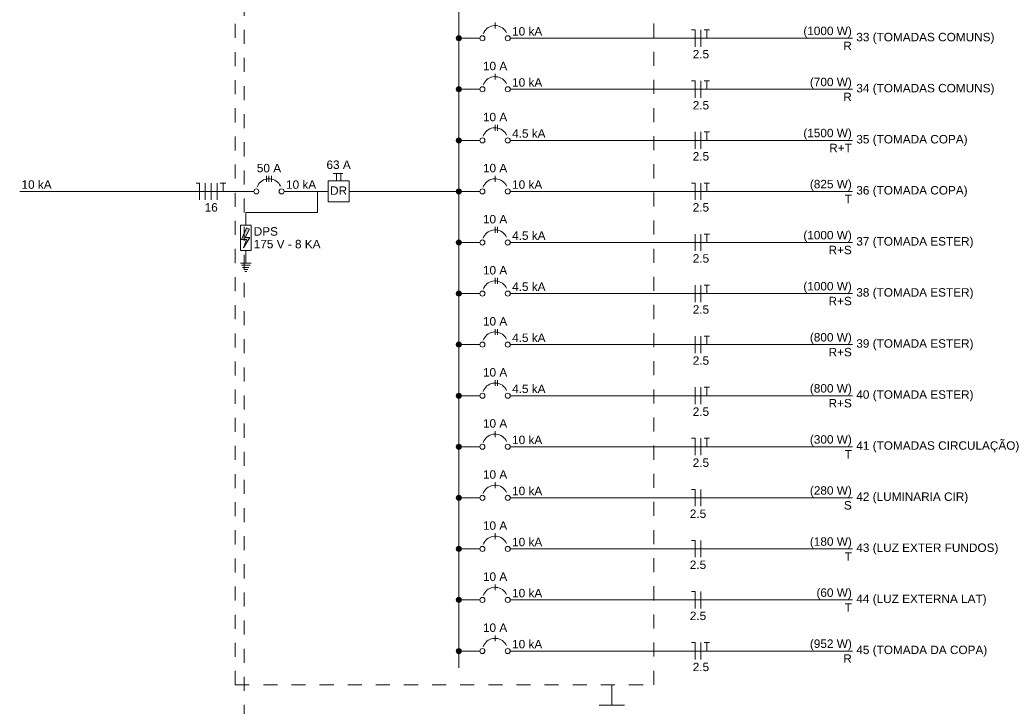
# Model space of a CAD drawing. Header units: feet. Extents: x -18 to 1038, y -110 to 48.
# Tile 130 of 199: x 821.79 to 830.54, y -74.27 to -68.17. Entities that reach past the tile are written whole.
import ezdxf

# ---------------------------------------------------------------- set-up
doc = ezdxf.new("R2010")
doc.units = ezdxf.units.FT
doc.header["$MEASUREMENT"] = 0
doc.linetypes.add('JIS_02_1.2', pattern=[0.25, 0.125, -0.125])
for name, color, linetype, lineweight in [('DI-Barramento', 6, 'Continuous', 5), ('DI-Disjuntor', 1, 'Continuous', 5), ('DI-Fios', 3, 'Continuous', 5), ('DI-Linhas do diagrama', 9, 'Continuous', 5), ('DI-Pontilhado', 7, 'JIS_02_1.2', 5), ('DI-Textos do diagrama', 7, 'Continuous', 5)]:
    doc.layers.add(name, color=color, linetype=linetype, lineweight=lineweight)
doc.styles.add('Arial', font='arial.ttf')

msp = doc.modelspace()

# ---------------------------------------------------------------- hatches: boundary and pattern name
at = {"layer": 'DI-Textos do diagrama', "linetype": 'Continuous'}
for color, points in [(256, [(825.715, -68.3357), (825.7149, -68.3338), (825.7147, -68.3318), (825.7142, -68.3299), (825.7136, -68.328), (825.7129, -68.3262), (825.712, -68.3245), (825.7109, -68.3228), (825.7097, -68.3213), (825.7084, -68.3198), (825.707, -68.3185), (825.7054, -68.3173), (825.7038, -68.3162), (825.702, -68.3153), (825.7002, -68.3146), (825.6983, -68.314), (825.6964, -68.3136), (825.6945, -68.3133), (825.6925, -68.3132), (825.6905, -68.3133), (825.6886, -68.3136), (825.6867, -68.314), (825.6848, -68.3146), (825.683, -68.3153), (825.6813, -68.3162), (825.6796, -68.3173), (825.678, -68.3185), (825.6766, -68.3198), (825.6753, -68.3213), (825.6741, -68.3228), (825.673, -68.3245), (825.6721, -68.3262), (825.6714, -68.328), (825.6708, -68.3299), (825.6703, -68.3318), (825.6701, -68.3338), (825.67, -68.3357), (825.6701, -68.3377), (825.6703, -68.3396), (825.6708, -68.3415), (825.6714, -68.3434), (825.6721, -68.3452), (825.673, -68.347), (825.6741, -68.3486), (825.6753, -68.3502), (825.6766, -68.3516), (825.678, -68.353), (825.6796, -68.3541), (825.6813, -68.3552), (825.683, -68.3561), (825.6848, -68.3569), (825.6867, -68.3575), (825.6886, -68.3579), (825.6905, -68.3581), (825.6925, -68.3582), (825.6945, -68.3581), (825.6964, -68.3579), (825.6983, -68.3575), (825.7002, -68.3569), (825.702, -68.3561), (825.7038, -68.3552), (825.7054, -68.3541), (825.707, -68.353), (825.7084, -68.3516), (825.7097, -68.3502), (825.7109, -68.3486), (825.712, -68.347), (825.7129, -68.3452), (825.7136, -68.3434), (825.7142, -68.3415), (825.7147, -68.3396), (825.7149, -68.3377)]), (256, [(825.715, -68.7895), (825.7149, -68.7875), (825.7147, -68.7856), (825.7142, -68.7836), (825.7136, -68.7818), (825.7129, -68.78), (825.712, -68.7782), (825.7109, -68.7766), (825.7097, -68.775), (825.7084, -68.7736), (825.707, -68.7722), (825.7054, -68.771), (825.7038, -68.77), (825.702, -68.7691), (825.7002, -68.7683), (825.6983, -68.7677), (825.6964, -68.7673), (825.6945, -68.7671), (825.6925, -68.767), (825.6905, -68.7671), (825.6886, -68.7673), (825.6867, -68.7677), (825.6848, -68.7683), (825.683, -68.7691), (825.6813, -68.77), (825.6796, -68.771), (825.678, -68.7722), (825.6766, -68.7736), (825.6753, -68.775), (825.6741, -68.7766), (825.673, -68.7782), (825.6721, -68.78), (825.6714, -68.7818), (825.6708, -68.7836), (825.6703, -68.7856), (825.6701, -68.7875), (825.67, -68.7895), (825.6701, -68.7914), (825.6703, -68.7934), (825.6708, -68.7953), (825.6714, -68.7972), (825.6721, -68.799), (825.673, -68.8007), (825.6741, -68.8024), (825.6753, -68.8039), (825.6766, -68.8054), (825.678, -68.8067), (825.6796, -68.8079), (825.6813, -68.809), (825.683, -68.8099), (825.6848, -68.8106), (825.6867, -68.8112), (825.6886, -68.8116), (825.6905, -68.8119), (825.6925, -68.812), (825.6945, -68.8119), (825.6964, -68.8116), (825.6983, -68.8112), (825.7002, -68.8106), (825.702, -68.8099), (825.7038, -68.809), (825.7054, -68.8079), (825.707, -68.8067), (825.7084, -68.8054), (825.7097, -68.8039), (825.7109, -68.8024), (825.712, -68.8007), (825.7129, -68.799), (825.7136, -68.7972), (825.7142, -68.7953), (825.7147, -68.7934), (825.7149, -68.7914)]), (256, [(825.715, -69.2432), (825.7149, -69.2413), (825.7147, -69.2393), (825.7142, -69.2374), (825.7136, -69.2355), (825.7129, -69.2337), (825.712, -69.232), (825.7109, -69.2303), (825.7097, -69.2288), (825.7084, -69.2273), (825.707, -69.226), (825.7054, -69.2248), (825.7038, -69.2237), (825.702, -69.2228), (825.7002, -69.2221), (825.6983, -69.2215), (825.6964, -69.2211), (825.6945, -69.2208), (825.6925, -69.2207), (825.6905, -69.2208), (825.6886, -69.2211), (825.6867, -69.2215), (825.6848, -69.2221), (825.683, -69.2228), (825.6813, -69.2237), (825.6796, -69.2248), (825.678, -69.226), (825.6766, -69.2273), (825.6753, -69.2288), (825.6741, -69.2303), (825.673, -69.232), (825.6721, -69.2337), (825.6714, -69.2355), (825.6708, -69.2374), (825.6703, -69.2393), (825.6701, -69.2413), (825.67, -69.2432), (825.6701, -69.2452), (825.6703, -69.2471), (825.6708, -69.249), (825.6714, -69.2509), (825.6721, -69.2527), (825.673, -69.2545), (825.6741, -69.2561), (825.6753, -69.2577), (825.6766, -69.2591), (825.678, -69.2605), (825.6796, -69.2616), (825.6813, -69.2627), (825.683, -69.2636), (825.6848, -69.2644), (825.6867, -69.265), (825.6886, -69.2654), (825.6905, -69.2656), (825.6925, -69.2657), (825.6945, -69.2656), (825.6964, -69.2654), (825.6983, -69.265), (825.7002, -69.2644), (825.702, -69.2636), (825.7038, -69.2627), (825.7054, -69.2616), (825.707, -69.2605), (825.7084, -69.2591), (825.7097, -69.2577), (825.7109, -69.2561), (825.712, -69.2545), (825.7129, -69.2527), (825.7136, -69.2509), (825.7142, -69.249), (825.7147, -69.2471), (825.7149, -69.2452)]), (256, [(825.715, -69.697), (825.7149, -69.695), (825.7147, -69.6931), (825.7142, -69.6911), (825.7136, -69.6893), (825.7129, -69.6875), (825.712, -69.6857), (825.7109, -69.6841), (825.7097, -69.6825), (825.7084, -69.6811), (825.707, -69.6797), (825.7054, -69.6785), (825.7038, -69.6775), (825.702, -69.6766), (825.7002, -69.6758), (825.6983, -69.6752), (825.6964, -69.6748), (825.6945, -69.6746), (825.6925, -69.6745), (825.6905, -69.6746), (825.6886, -69.6748), (825.6867, -69.6752), (825.6848, -69.6758), (825.683, -69.6766), (825.6813, -69.6775), (825.6796, -69.6785), (825.678, -69.6797), (825.6766, -69.6811), (825.6753, -69.6825), (825.6741, -69.6841), (825.673, -69.6857), (825.6721, -69.6875), (825.6714, -69.6893), (825.6708, -69.6911), (825.6703, -69.6931), (825.6701, -69.695), (825.67, -69.697), (825.6701, -69.6989), (825.6703, -69.7009), (825.6708, -69.7028), (825.6714, -69.7047), (825.6721, -69.7065), (825.673, -69.7082), (825.6741, -69.7099), (825.6753, -69.7114), (825.6766, -69.7129), (825.678, -69.7142), (825.6796, -69.7154), (825.6813, -69.7165), (825.683, -69.7174), (825.6848, -69.7181), (825.6867, -69.7187), (825.6886, -69.7191), (825.6905, -69.7194), (825.6925, -69.7195), (825.6945, -69.7194), (825.6964, -69.7191), (825.6983, -69.7187), (825.7002, -69.7181), (825.702, -69.7174), (825.7038, -69.7165), (825.7054, -69.7154), (825.707, -69.7142), (825.7084, -69.7129), (825.7097, -69.7114), (825.7109, -69.7099), (825.712, -69.7082), (825.7129, -69.7065), (825.7136, -69.7047), (825.7142, -69.7028), (825.7147, -69.7009), (825.7149, -69.6989)]), (7, [(823.8306, -70.033), (823.7931, -70.1072), (823.8344, -70.1072), (823.7781, -70.1972), (823.8044, -70.1252), (823.7613, -70.1252), (823.8044, -70.0217)]), (256, [(825.715, -70.1507), (825.7149, -70.1488), (825.7147, -70.1468), (825.7142, -70.1449), (825.7136, -70.143), (825.7129, -70.1412), (825.712, -70.1395), (825.7109, -70.1378), (825.7097, -70.1363), (825.7084, -70.1348), (825.707, -70.1335), (825.7054, -70.1323), (825.7038, -70.1312), (825.702, -70.1303), (825.7002, -70.1296), (825.6983, -70.129), (825.6964, -70.1286), (825.6945, -70.1283), (825.6925, -70.1282), (825.6905, -70.1283), (825.6886, -70.1286), (825.6867, -70.129), (825.6848, -70.1296), (825.683, -70.1303), (825.6813, -70.1312), (825.6796, -70.1323), (825.678, -70.1335), (825.6766, -70.1348), (825.6753, -70.1363), (825.6741, -70.1378), (825.673, -70.1395), (825.6721, -70.1412), (825.6714, -70.143), (825.6708, -70.1449), (825.6703, -70.1468), (825.6701, -70.1488), (825.67, -70.1507), (825.6701, -70.1527), (825.6703, -70.1546), (825.6708, -70.1565), (825.6714, -70.1584), (825.6721, -70.1602), (825.673, -70.162), (825.6741, -70.1636), (825.6753, -70.1652), (825.6766, -70.1666), (825.678, -70.168), (825.6796, -70.1692), (825.6813, -70.1702), (825.683, -70.1711), (825.6848, -70.1719), (825.6867, -70.1725), (825.6886, -70.1729), (825.6905, -70.1731), (825.6925, -70.1732), (825.6945, -70.1731), (825.6964, -70.1729), (825.6983, -70.1725), (825.7002, -70.1719), (825.702, -70.1711), (825.7038, -70.1702), (825.7054, -70.1692), (825.707, -70.168), (825.7084, -70.1666), (825.7097, -70.1652), (825.7109, -70.1636), (825.712, -70.162), (825.7129, -70.1602), (825.7136, -70.1584), (825.7142, -70.1565), (825.7147, -70.1546), (825.7149, -70.1527)]), (256, [(825.715, -70.6045), (825.7149, -70.6025), (825.7147, -70.6006), (825.7142, -70.5986), (825.7136, -70.5968), (825.7129, -70.595), (825.712, -70.5932), (825.7109, -70.5916), (825.7097, -70.59), (825.7084, -70.5886), (825.707, -70.5872), (825.7054, -70.586), (825.7038, -70.585), (825.702, -70.5841), (825.7002, -70.5833), (825.6983, -70.5827), (825.6964, -70.5823), (825.6945, -70.5821), (825.6925, -70.582), (825.6905, -70.5821), (825.6886, -70.5823), (825.6867, -70.5827), (825.6848, -70.5833), (825.683, -70.5841), (825.6813, -70.585), (825.6796, -70.586), (825.678, -70.5872), (825.6766, -70.5886), (825.6753, -70.59), (825.6741, -70.5916), (825.673, -70.5932), (825.6721, -70.595), (825.6714, -70.5968), (825.6708, -70.5986), (825.6703, -70.6006), (825.6701, -70.6025), (825.67, -70.6045), (825.6701, -70.6064), (825.6703, -70.6084), (825.6708, -70.6103), (825.6714, -70.6122), (825.6721, -70.614), (825.673, -70.6157), (825.6741, -70.6174), (825.6753, -70.6189), (825.6766, -70.6204), (825.678, -70.6217), (825.6796, -70.6229), (825.6813, -70.624), (825.683, -70.6249), (825.6848, -70.6256), (825.6867, -70.6262), (825.6886, -70.6266), (825.6905, -70.6269), (825.6925, -70.627), (825.6945, -70.6269), (825.6964, -70.6266), (825.6983, -70.6262), (825.7002, -70.6256), (825.702, -70.6249), (825.7038, -70.624), (825.7054, -70.6229), (825.707, -70.6217), (825.7084, -70.6204), (825.7097, -70.6189), (825.7109, -70.6174), (825.712, -70.6157), (825.7129, -70.614), (825.7136, -70.6122), (825.7142, -70.6103), (825.7147, -70.6084), (825.7149, -70.6064)]), (256, [(825.715, -71.0582), (825.7149, -71.0563), (825.7147, -71.0543), (825.7142, -71.0524), (825.7136, -71.0505), (825.7129, -71.0487), (825.712, -71.047), (825.7109, -71.0453), (825.7097, -71.0438), (825.7084, -71.0423), (825.707, -71.041), (825.7054, -71.0398), (825.7038, -71.0387), (825.702, -71.0378), (825.7002, -71.0371), (825.6983, -71.0365), (825.6964, -71.0361), (825.6945, -71.0358), (825.6925, -71.0357), (825.6905, -71.0358), (825.6886, -71.0361), (825.6867, -71.0365), (825.6848, -71.0371), (825.683, -71.0378), (825.6813, -71.0387), (825.6796, -71.0398), (825.678, -71.041), (825.6766, -71.0423), (825.6753, -71.0438), (825.6741, -71.0453), (825.673, -71.047), (825.6721, -71.0487), (825.6714, -71.0505), (825.6708, -71.0524), (825.6703, -71.0543), (825.6701, -71.0563), (825.67, -71.0582), (825.6701, -71.0602), (825.6703, -71.0621), (825.6708, -71.064), (825.6714, -71.0659), (825.6721, -71.0677), (825.673, -71.0695), (825.6741, -71.0711), (825.6753, -71.0727), (825.6766, -71.0741), (825.678, -71.0755), (825.6796, -71.0767), (825.6813, -71.0777), (825.683, -71.0786), (825.6848, -71.0794), (825.6867, -71.08), (825.6886, -71.0804), (825.6905, -71.0806), (825.6925, -71.0807), (825.6945, -71.0806), (825.6964, -71.0804), (825.6983, -71.08), (825.7002, -71.0794), (825.702, -71.0786), (825.7038, -71.0777), (825.7054, -71.0767), (825.707, -71.0755), (825.7084, -71.0741), (825.7097, -71.0727), (825.7109, -71.0711), (825.712, -71.0695), (825.7129, -71.0677), (825.7136, -71.0659), (825.7142, -71.064), (825.7147, -71.0621), (825.7149, -71.0602)]), (256, [(825.715, -71.512), (825.7149, -71.51), (825.7147, -71.5081), (825.7142, -71.5061), (825.7136, -71.5043), (825.7129, -71.5025), (825.712, -71.5007), (825.7109, -71.4991), (825.7097, -71.4975), (825.7084, -71.4961), (825.707, -71.4947), (825.7054, -71.4935), (825.7038, -71.4925), (825.702, -71.4916), (825.7002, -71.4908), (825.6983, -71.4902), (825.6964, -71.4898), (825.6945, -71.4896), (825.6925, -71.4895), (825.6905, -71.4896), (825.6886, -71.4898), (825.6867, -71.4902), (825.6848, -71.4908), (825.683, -71.4916), (825.6813, -71.4925), (825.6796, -71.4935), (825.678, -71.4947), (825.6766, -71.4961), (825.6753, -71.4975), (825.6741, -71.4991), (825.673, -71.5007), (825.6721, -71.5025), (825.6714, -71.5043), (825.6708, -71.5061), (825.6703, -71.5081), (825.6701, -71.51), (825.67, -71.512), (825.6701, -71.5139), (825.6703, -71.5159), (825.6708, -71.5178), (825.6714, -71.5197), (825.6721, -71.5215), (825.673, -71.5232), (825.6741, -71.5249), (825.6753, -71.5264), (825.6766, -71.5279), (825.678, -71.5292), (825.6796, -71.5304), (825.6813, -71.5315), (825.683, -71.5324), (825.6848, -71.5331), (825.6867, -71.5337), (825.6886, -71.5341), (825.6905, -71.5344), (825.6925, -71.5345), (825.6945, -71.5344), (825.6964, -71.5341), (825.6983, -71.5337), (825.7002, -71.5331), (825.702, -71.5324), (825.7038, -71.5315), (825.7054, -71.5304), (825.707, -71.5292), (825.7084, -71.5279), (825.7097, -71.5264), (825.7109, -71.5249), (825.712, -71.5232), (825.7129, -71.5215), (825.7136, -71.5197), (825.7142, -71.5178), (825.7147, -71.5159), (825.7149, -71.5139)]), (256, [(825.715, -71.9657), (825.7149, -71.9638), (825.7147, -71.9618), (825.7142, -71.9599), (825.7136, -71.958), (825.7129, -71.9562), (825.712, -71.9545), (825.7109, -71.9528), (825.7097, -71.9513), (825.7084, -71.9498), (825.707, -71.9485), (825.7054, -71.9473), (825.7038, -71.9462), (825.702, -71.9453), (825.7002, -71.9446), (825.6983, -71.944), (825.6964, -71.9436), (825.6945, -71.9433), (825.6925, -71.9432), (825.6905, -71.9433), (825.6886, -71.9436), (825.6867, -71.944), (825.6848, -71.9446), (825.683, -71.9453), (825.6813, -71.9462), (825.6796, -71.9473), (825.678, -71.9485), (825.6766, -71.9498), (825.6753, -71.9513), (825.6741, -71.9528), (825.673, -71.9545), (825.6721, -71.9562), (825.6714, -71.958), (825.6708, -71.9599), (825.6703, -71.9618), (825.6701, -71.9638), (825.67, -71.9657), (825.6701, -71.9677), (825.6703, -71.9696), (825.6708, -71.9715), (825.6714, -71.9734), (825.6721, -71.9752), (825.673, -71.977), (825.6741, -71.9786), (825.6753, -71.9802), (825.6766, -71.9816), (825.678, -71.983), (825.6796, -71.9842), (825.6813, -71.9852), (825.683, -71.9861), (825.6848, -71.9869), (825.6867, -71.9875), (825.6886, -71.9879), (825.6905, -71.9881), (825.6925, -71.9882), (825.6945, -71.9881), (825.6964, -71.9879), (825.6983, -71.9875), (825.7002, -71.9869), (825.702, -71.9861), (825.7038, -71.9852), (825.7054, -71.9842), (825.707, -71.983), (825.7084, -71.9816), (825.7097, -71.9802), (825.7109, -71.9786), (825.712, -71.977), (825.7129, -71.9752), (825.7136, -71.9734), (825.7142, -71.9715), (825.7147, -71.9696), (825.7149, -71.9677)]), (256, [(825.715, -72.4195), (825.7149, -72.4175), (825.7147, -72.4156), (825.7142, -72.4136), (825.7136, -72.4118), (825.7129, -72.41), (825.712, -72.4082), (825.7109, -72.4066), (825.7097, -72.405), (825.7084, -72.4036), (825.707, -72.4022), (825.7054, -72.401), (825.7038, -72.4), (825.702, -72.3991), (825.7002, -72.3983), (825.6983, -72.3977), (825.6964, -72.3973), (825.6945, -72.3971), (825.6925, -72.397), (825.6905, -72.3971), (825.6886, -72.3973), (825.6867, -72.3977), (825.6848, -72.3983), (825.683, -72.3991), (825.6813, -72.4), (825.6796, -72.401), (825.678, -72.4022), (825.6766, -72.4036), (825.6753, -72.405), (825.6741, -72.4066), (825.673, -72.4082), (825.6721, -72.41), (825.6714, -72.4118), (825.6708, -72.4136), (825.6703, -72.4156), (825.6701, -72.4175), (825.67, -72.4195), (825.6701, -72.4214), (825.6703, -72.4234), (825.6708, -72.4253), (825.6714, -72.4272), (825.6721, -72.429), (825.673, -72.4307), (825.6741, -72.4324), (825.6753, -72.4339), (825.6766, -72.4354), (825.678, -72.4367), (825.6796, -72.4379), (825.6813, -72.439), (825.683, -72.4399), (825.6848, -72.4406), (825.6867, -72.4412), (825.6886, -72.4416), (825.6905, -72.4419), (825.6925, -72.442), (825.6945, -72.4419), (825.6964, -72.4416), (825.6983, -72.4412), (825.7002, -72.4406), (825.702, -72.4399), (825.7038, -72.439), (825.7054, -72.4379), (825.707, -72.4367), (825.7084, -72.4354), (825.7097, -72.4339), (825.7109, -72.4324), (825.712, -72.4307), (825.7129, -72.429), (825.7136, -72.4272), (825.7142, -72.4253), (825.7147, -72.4234), (825.7149, -72.4214)]), (256, [(825.715, -72.8732), (825.7149, -72.8713), (825.7147, -72.8693), (825.7142, -72.8674), (825.7136, -72.8655), (825.7129, -72.8637), (825.712, -72.862), (825.7109, -72.8603), (825.7097, -72.8588), (825.7084, -72.8573), (825.707, -72.856), (825.7054, -72.8548), (825.7038, -72.8537), (825.702, -72.8528), (825.7002, -72.8521), (825.6983, -72.8515), (825.6964, -72.8511), (825.6945, -72.8508), (825.6925, -72.8507), (825.6905, -72.8508), (825.6886, -72.8511), (825.6867, -72.8515), (825.6848, -72.8521), (825.683, -72.8528), (825.6813, -72.8537), (825.6796, -72.8548), (825.678, -72.856), (825.6766, -72.8573), (825.6753, -72.8588), (825.6741, -72.8603), (825.673, -72.862), (825.6721, -72.8637), (825.6714, -72.8655), (825.6708, -72.8674), (825.6703, -72.8693), (825.6701, -72.8713), (825.67, -72.8732), (825.6701, -72.8752), (825.6703, -72.8771), (825.6708, -72.879), (825.6714, -72.8809), (825.6721, -72.8827), (825.673, -72.8845), (825.6741, -72.8861), (825.6753, -72.8877), (825.6766, -72.8891), (825.678, -72.8905), (825.6796, -72.8917), (825.6813, -72.8927), (825.683, -72.8936), (825.6848, -72.8944), (825.6867, -72.895), (825.6886, -72.8954), (825.6905, -72.8956), (825.6925, -72.8957), (825.6945, -72.8956), (825.6964, -72.8954), (825.6983, -72.895), (825.7002, -72.8944), (825.702, -72.8936), (825.7038, -72.8927), (825.7054, -72.8917), (825.707, -72.8905), (825.7084, -72.8891), (825.7097, -72.8877), (825.7109, -72.8861), (825.712, -72.8845), (825.7129, -72.8827), (825.7136, -72.8809), (825.7142, -72.879), (825.7147, -72.8771), (825.7149, -72.8752)]), (256, [(825.715, -73.327), (825.7149, -73.325), (825.7147, -73.3231), (825.7142, -73.3212), (825.7136, -73.3193), (825.7129, -73.3175), (825.712, -73.3157), (825.7109, -73.3141), (825.7097, -73.3125), (825.7084, -73.3111), (825.707, -73.3097), (825.7054, -73.3085), (825.7038, -73.3075), (825.702, -73.3066), (825.7002, -73.3058), (825.6983, -73.3052), (825.6964, -73.3048), (825.6945, -73.3046), (825.6925, -73.3045), (825.6905, -73.3046), (825.6886, -73.3048), (825.6867, -73.3052), (825.6848, -73.3058), (825.683, -73.3066), (825.6813, -73.3075), (825.6796, -73.3085), (825.678, -73.3097), (825.6766, -73.3111), (825.6753, -73.3125), (825.6741, -73.3141), (825.673, -73.3157), (825.6721, -73.3175), (825.6714, -73.3193), (825.6708, -73.3212), (825.6703, -73.3231), (825.6701, -73.325), (825.67, -73.327), (825.6701, -73.3289), (825.6703, -73.3309), (825.6708, -73.3328), (825.6714, -73.3347), (825.6721, -73.3365), (825.673, -73.3382), (825.6741, -73.3399), (825.6753, -73.3414), (825.6766, -73.3429), (825.678, -73.3442), (825.6796, -73.3454), (825.6813, -73.3465), (825.683, -73.3474), (825.6848, -73.3481), (825.6867, -73.3487), (825.6886, -73.3491), (825.6905, -73.3494), (825.6925, -73.3495), (825.6945, -73.3494), (825.6964, -73.3491), (825.6983, -73.3487), (825.7002, -73.3481), (825.702, -73.3474), (825.7038, -73.3465), (825.7054, -73.3454), (825.707, -73.3442), (825.7084, -73.3429), (825.7097, -73.3414), (825.7109, -73.3399), (825.712, -73.3382), (825.7129, -73.3365), (825.7136, -73.3347), (825.7142, -73.3328), (825.7147, -73.3309), (825.7149, -73.3289)]), (256, [(825.715, -73.7807), (825.7149, -73.7788), (825.7147, -73.7768), (825.7142, -73.7749), (825.7136, -73.773), (825.7129, -73.7712), (825.712, -73.7695), (825.7109, -73.7678), (825.7097, -73.7663), (825.7084, -73.7648), (825.707, -73.7635), (825.7054, -73.7623), (825.7038, -73.7612), (825.702, -73.7603), (825.7002, -73.7596), (825.6983, -73.759), (825.6964, -73.7586), (825.6945, -73.7583), (825.6925, -73.7582), (825.6905, -73.7583), (825.6886, -73.7586), (825.6867, -73.759), (825.6848, -73.7596), (825.683, -73.7603), (825.6813, -73.7612), (825.6796, -73.7623), (825.678, -73.7635), (825.6766, -73.7648), (825.6753, -73.7663), (825.6741, -73.7678), (825.673, -73.7695), (825.6721, -73.7712), (825.6714, -73.773), (825.6708, -73.7749), (825.6703, -73.7768), (825.6701, -73.7788), (825.67, -73.7807), (825.6701, -73.7827), (825.6703, -73.7846), (825.6708, -73.7865), (825.6714, -73.7884), (825.6721, -73.7902), (825.673, -73.792), (825.6741, -73.7936), (825.6753, -73.7952), (825.6766, -73.7966), (825.678, -73.798), (825.6796, -73.7992), (825.6813, -73.8002), (825.683, -73.8011), (825.6848, -73.8019), (825.6867, -73.8025), (825.6886, -73.8029), (825.6905, -73.8031), (825.6925, -73.8032), (825.6945, -73.8031), (825.6964, -73.8029), (825.6983, -73.8025), (825.7002, -73.8019), (825.702, -73.8011), (825.7038, -73.8002), (825.7054, -73.7992), (825.707, -73.798), (825.7084, -73.7966), (825.7097, -73.7952), (825.7109, -73.7936), (825.712, -73.792), (825.7129, -73.7902), (825.7136, -73.7884), (825.7142, -73.7865), (825.7147, -73.7846), (825.7149, -73.7827)])]:
    msp.add_hatch(color=color, dxfattribs=at).paths.add_polyline_path(points)

# ---------------------------------------------------------------- linework, layer by layer
at = {"layer": 'DI-Barramento'}
msp.add_line((825.6925, -65.4632), (825.6925, -73.9307), dxfattribs=at)
at = {"layer": 'DI-Disjuntor'}
for p, q in [((826.015, -68.2495), (826.015, -68.197)), ((826.015, -68.7032), (826.015, -68.6507)), ((826.015, -69.157), (826.015, -69.1045)), ((826.0375, -69.157), (826.0375, -69.1045)), ((823.9825, -69.6107), (823.9825, -69.5582)), ((824.005, -69.6107), (824.005, -69.5582)), ((824.0275, -69.6107), (824.0275, -69.5582)), ((824.5769, -69.5376), (824.6613, -69.5376)), ((824.605, -69.6032), (824.605, -69.5376)), ((824.6425, -69.6032), (824.6425, -69.5376)), ((826.015, -69.6107), (826.015, -69.5582)), ((824.7175, -69.6032), (824.53, -69.6032)), ((824.53, -69.6032), (824.53, -69.7907)), ((824.7175, -69.7907), (824.7175, -69.6032)), ((824.53, -69.7907), (824.7175, -69.7907)), ((823.7519, -69.997), (823.8456, -69.997)), ((823.7519, -70.222), (823.7519, -69.997)), ((823.8456, -69.997), (823.8456, -70.222)), ((826.015, -70.0645), (826.015, -70.012)), ((826.0375, -70.0645), (826.0375, -70.012)), ((823.8456, -70.222), (823.7519, -70.222)), ((826.015, -70.5182), (826.015, -70.4657)), ((826.0375, -70.5182), (826.0375, -70.4657)), ((826.015, -70.972), (826.015, -70.9195)), ((826.0375, -70.972), (826.0375, -70.9195)), ((826.015, -71.4257), (826.015, -71.3732)), ((826.0375, -71.4257), (826.0375, -71.3732)), ((826.015, -71.8795), (826.015, -71.827)), ((826.015, -72.3332), (826.015, -72.2807)), ((826.015, -72.787), (826.015, -72.7345)), ((826.015, -73.2407), (826.015, -73.1882)), ((826.015, -73.6945), (826.015, -73.642))]:
    msp.add_line(p, q, dxfattribs=at)
for points in [[(826.117, -68.2882), (826.1099, -68.2753), (826.1012, -68.2634), (826.091, -68.2528), (826.0795, -68.2436), (826.0669, -68.2359), (826.0535, -68.23), (826.0394, -68.2259), (826.0248, -68.2236), (826.0101, -68.2233), (825.9955, -68.2249), (825.9812, -68.2284), (825.9675, -68.2338), (825.9546, -68.2408), (825.9427, -68.2495), (825.9321, -68.2597), (825.9228, -68.2712), (825.9152, -68.2838), (825.9093, -68.2972)], [(826.117, -68.7419), (826.1099, -68.729), (826.1012, -68.7172), (826.091, -68.7065), (826.0795, -68.6973), (826.0669, -68.6897), (826.0535, -68.6838), (826.0394, -68.6796), (826.0248, -68.6774), (826.0101, -68.6771), (825.9955, -68.6787), (825.9812, -68.6822), (825.9675, -68.6875), (825.9546, -68.6946), (825.9427, -68.7033), (825.9321, -68.7135), (825.9228, -68.7249), (825.9152, -68.7375), (825.9093, -68.751)], [(826.117, -69.1957), (826.1099, -69.1828), (826.1012, -69.1709), (826.091, -69.1603), (826.0795, -69.1511), (826.0669, -69.1434), (826.0535, -69.1375), (826.0394, -69.1334), (826.0248, -69.1311), (826.0101, -69.1308), (825.9955, -69.1324), (825.9812, -69.1359), (825.9675, -69.1413), (825.9546, -69.1483), (825.9427, -69.157), (825.9321, -69.1672), (825.9228, -69.1787), (825.9152, -69.1913), (825.9093, -69.2047)], [(824.107, -69.6494), (824.0999, -69.6365), (824.0912, -69.6247), (824.081, -69.614), (824.0695, -69.6048), (824.057, -69.5972), (824.0435, -69.5912), (824.0294, -69.5871), (824.0148, -69.5849), (824.0001, -69.5846), (823.9855, -69.5862), (823.9712, -69.5897), (823.9575, -69.595), (823.9446, -69.6021), (823.9327, -69.6108), (823.9221, -69.621), (823.9128, -69.6324), (823.9052, -69.645), (823.8993, -69.6585)], [(826.117, -69.6494), (826.1099, -69.6365), (826.1012, -69.6247), (826.091, -69.614), (826.0795, -69.6048), (826.0669, -69.5972), (826.0535, -69.5913), (826.0394, -69.5871), (826.0248, -69.5849), (826.0101, -69.5846), (825.9955, -69.5862), (825.9812, -69.5897), (825.9675, -69.595), (825.9546, -69.6021), (825.9427, -69.6108), (825.9321, -69.621), (825.9228, -69.6324), (825.9152, -69.645), (825.9093, -69.6585)], [(826.117, -70.1032), (826.1099, -70.0903), (826.1012, -70.0784), (826.091, -70.0678), (826.0795, -70.0586), (826.0669, -70.0509), (826.0535, -70.045), (826.0394, -70.0409), (826.0248, -70.0386), (826.0101, -70.0383), (825.9955, -70.0399), (825.9812, -70.0434), (825.9675, -70.0488), (825.9546, -70.0558), (825.9427, -70.0645), (825.9321, -70.0747), (825.9228, -70.0862), (825.9152, -70.0988), (825.9093, -70.1122)], [(826.117, -70.5569), (826.1099, -70.544), (826.1012, -70.5322), (826.091, -70.5215), (826.0795, -70.5123), (826.0669, -70.5047), (826.0535, -70.4988), (826.0394, -70.4946), (826.0248, -70.4924), (826.0101, -70.4921), (825.9955, -70.4937), (825.9812, -70.4972), (825.9675, -70.5025), (825.9546, -70.5096), (825.9427, -70.5183), (825.9321, -70.5285), (825.9228, -70.5399), (825.9152, -70.5525), (825.9093, -70.566)], [(826.117, -71.0107), (826.1099, -70.9978), (826.1012, -70.9859), (826.091, -70.9753), (826.0795, -70.9661), (826.0669, -70.9584), (826.0535, -70.9525), (826.0394, -70.9484), (826.0248, -70.9461), (826.0101, -70.9458), (825.9955, -70.9474), (825.9812, -70.9509), (825.9675, -70.9563), (825.9546, -70.9633), (825.9427, -70.972), (825.9321, -70.9822), (825.9228, -70.9937), (825.9152, -71.0063), (825.9093, -71.0197)], [(826.117, -71.4644), (826.1099, -71.4515), (826.1012, -71.4397), (826.091, -71.429), (826.0795, -71.4198), (826.0669, -71.4122), (826.0535, -71.4063), (826.0394, -71.4021), (826.0248, -71.3999), (826.0101, -71.3996), (825.9955, -71.4012), (825.9812, -71.4047), (825.9675, -71.41), (825.9546, -71.4171), (825.9427, -71.4258), (825.9321, -71.436), (825.9228, -71.4474), (825.9152, -71.46), (825.9093, -71.4735)], [(826.117, -71.9182), (826.1099, -71.9053), (826.1012, -71.8934), (826.091, -71.8828), (826.0795, -71.8736), (826.0669, -71.8659), (826.0535, -71.86), (826.0394, -71.8559), (826.0248, -71.8537), (826.0101, -71.8533), (825.9955, -71.8549), (825.9812, -71.8584), (825.9675, -71.8638), (825.9546, -71.8708), (825.9427, -71.8795), (825.9321, -71.8897), (825.9228, -71.9012), (825.9152, -71.9138), (825.9093, -71.9272)], [(826.117, -72.3719), (826.1099, -72.359), (826.1012, -72.3472), (826.091, -72.3365), (826.0795, -72.3273), (826.0669, -72.3197), (826.0535, -72.3138), (826.0394, -72.3096), (826.0248, -72.3074), (826.0101, -72.3071), (825.9955, -72.3087), (825.9812, -72.3122), (825.9675, -72.3175), (825.9546, -72.3246), (825.9427, -72.3333), (825.9321, -72.3435), (825.9228, -72.3549), (825.9152, -72.3675), (825.9093, -72.381)], [(826.117, -72.8257), (826.1099, -72.8128), (826.1012, -72.8009), (826.091, -72.7903), (826.0795, -72.7811), (826.0669, -72.7734), (826.0535, -72.7675), (826.0394, -72.7634), (826.0248, -72.7612), (826.0101, -72.7608), (825.9955, -72.7624), (825.9812, -72.7659), (825.9675, -72.7713), (825.9546, -72.7783), (825.9427, -72.787), (825.9321, -72.7972), (825.9228, -72.8087), (825.9152, -72.8213), (825.9093, -72.8347)], [(826.117, -73.2794), (826.1099, -73.2665), (826.1012, -73.2547), (826.091, -73.244), (826.0795, -73.2348), (826.0669, -73.2272), (826.0535, -73.2213), (826.0394, -73.2171), (826.0248, -73.2149), (826.0101, -73.2146), (825.9955, -73.2162), (825.9812, -73.2197), (825.9675, -73.225), (825.9546, -73.2321), (825.9427, -73.2408), (825.9321, -73.251), (825.9228, -73.2624), (825.9152, -73.275), (825.9093, -73.2885)], [(826.117, -73.7332), (826.1099, -73.7203), (826.1012, -73.7084), (826.091, -73.6978), (826.0795, -73.6886), (826.0669, -73.6809), (826.0535, -73.675), (826.0394, -73.6709), (826.0248, -73.6687), (826.0101, -73.6683), (825.9955, -73.6699), (825.9812, -73.6734), (825.9675, -73.6788), (825.9546, -73.6858), (825.9427, -73.6945), (825.9321, -73.7047), (825.9228, -73.7162), (825.9152, -73.7288), (825.9093, -73.7422)]]:
    msp.add_lwpolyline(points, dxfattribs=at)
for centre in [(825.9025, -68.3357), (826.1275, -68.3357), (825.9025, -68.7895), (826.1275, -68.7895), (825.9025, -69.2432), (826.1275, -69.2432), (823.8925, -69.697), (824.1175, -69.697), (825.9025, -69.697), (826.1275, -69.697), (825.9025, -70.1507), (826.1275, -70.1507), (825.9025, -70.6045), (826.1275, -70.6045), (825.9025, -71.0582), (826.1275, -71.0582), (825.9025, -71.512), (826.1275, -71.512), (825.9025, -71.9657), (826.1275, -71.9657), (825.9025, -72.4195), (826.1275, -72.4195), (825.9025, -72.8732), (826.1275, -72.8732), (825.9025, -73.327), (826.1275, -73.327), (825.9025, -73.7807), (826.1275, -73.7807)]:
    msp.add_circle(centre, 0.0225, dxfattribs=at)
at = {"layer": 'DI-Fios'}
for p, q in [((827.7925, -68.2607), (827.7625, -68.2607)), ((827.7925, -68.4107), (827.7925, -68.2607)), ((827.845, -68.4107), (827.845, -68.2607)), ((827.8735, -68.2607), (827.9215, -68.2607)), ((827.8975, -68.3357), (827.8975, -68.2607)), ((827.7925, -68.7145), (827.7625, -68.7145)), ((827.7925, -68.8645), (827.7925, -68.7145)), ((827.845, -68.8645), (827.845, -68.7145)), ((827.8735, -68.7145), (827.9215, -68.7145)), ((827.8975, -68.7895), (827.8975, -68.7145)), ((827.7925, -69.3182), (827.7925, -69.1682)), ((827.845, -69.3182), (827.845, -69.1682)), ((827.8735, -69.1682), (827.9215, -69.1682)), ((827.8975, -69.2432), (827.8975, -69.1682)), ((823.3863, -69.622), (823.3563, -69.622)), ((823.3863, -69.772), (823.3863, -69.622)), ((823.4388, -69.772), (823.4388, -69.622)), ((823.4913, -69.772), (823.4913, -69.622)), ((823.5438, -69.772), (823.5438, -69.622)), ((823.5723, -69.622), (823.6203, -69.622)), ((823.5963, -69.697), (823.5963, -69.622)), ((827.7925, -69.622), (827.7625, -69.622)), ((827.7925, -69.772), (827.7925, -69.622)), ((827.845, -69.772), (827.845, -69.622)), ((827.8735, -69.622), (827.9215, -69.622)), ((827.8975, -69.697), (827.8975, -69.622)), ((827.7925, -70.2257), (827.7925, -70.0757)), ((827.845, -70.2257), (827.845, -70.0757)), ((827.8735, -70.0757), (827.9215, -70.0757)), ((827.8975, -70.1507), (827.8975, -70.0757)), ((827.7925, -70.6795), (827.7925, -70.5295)), ((827.845, -70.6795), (827.845, -70.5295)), ((827.8735, -70.5295), (827.9215, -70.5295)), ((827.8975, -70.6045), (827.8975, -70.5295)), ((827.7925, -71.1332), (827.7925, -70.9832)), ((827.845, -71.1332), (827.845, -70.9832)), ((827.8735, -70.9832), (827.9215, -70.9832)), ((827.8975, -71.0582), (827.8975, -70.9832)), ((827.7925, -71.587), (827.7925, -71.437)), ((827.845, -71.587), (827.845, -71.437)), ((827.8735, -71.437), (827.9215, -71.437)), ((827.8975, -71.512), (827.8975, -71.437)), ((827.7925, -71.8907), (827.7625, -71.8907)), ((827.7925, -72.0407), (827.7925, -71.8907)), ((827.845, -72.0407), (827.845, -71.8907)), ((827.8735, -71.8907), (827.9215, -71.8907)), ((827.8975, -71.9657), (827.8975, -71.8907)), ((827.7925, -72.3445), (827.7625, -72.3445)), ((827.7925, -72.4945), (827.7925, -72.3445)), ((827.845, -72.4945), (827.845, -72.3445)), ((827.7925, -72.7982), (827.7625, -72.7982)), ((827.7925, -72.9482), (827.7925, -72.7982)), ((827.845, -72.9482), (827.845, -72.7982)), ((827.7925, -73.252), (827.7625, -73.252)), ((827.7925, -73.402), (827.7925, -73.252)), ((827.845, -73.402), (827.845, -73.252)), ((827.7925, -73.7057), (827.7625, -73.7057)), ((827.7925, -73.8557), (827.7925, -73.7057)), ((827.845, -73.8557), (827.845, -73.7057)), ((827.8735, -73.7057), (827.9215, -73.7057)), ((827.8975, -73.7807), (827.8975, -73.7057))]:
    msp.add_line(p, q, dxfattribs=at)
at = {"layer": 'DI-Linhas do diagrama'}
for p, q in [((825.715, -68.3357), (825.88, -68.3357)), ((826.15, -68.3357), (829.1912, -68.3357)), ((825.715, -68.7895), (825.88, -68.7895)), ((826.15, -68.7895), (829.1912, -68.7895)), ((825.715, -69.2432), (825.88, -69.2432)), ((826.15, -69.2432), (829.1912, -69.2432)), ((821.7888, -69.697), (823.87, -69.697)), ((824.14, -69.697), (824.53, -69.697)), ((824.4363, -69.697), (824.4363, -69.8845)), ((824.7175, -69.697), (825.6925, -69.697)), ((825.715, -69.697), (825.88, -69.697)), ((826.15, -69.697), (829.1912, -69.697)), ((824.4363, -69.8845), (823.7988, -69.8845)), ((823.7988, -69.8845), (823.7988, -69.997)), ((825.715, -70.1507), (825.88, -70.1507)), ((826.15, -70.1507), (829.1912, -70.1507)), ((823.7988, -70.222), (823.7988, -70.3345)), ((823.7519, -70.3345), (823.8456, -70.3345)), ((823.7613, -70.3532), (823.8363, -70.3532)), ((823.7706, -70.372), (823.8269, -70.372)), ((823.78, -70.3907), (823.8175, -70.3907)), ((823.7894, -70.4095), (823.8081, -70.4095)), ((825.715, -70.6045), (825.88, -70.6045)), ((826.15, -70.6045), (829.1912, -70.6045)), ((825.715, -71.0582), (825.88, -71.0582)), ((826.15, -71.0582), (829.1912, -71.0582)), ((825.715, -71.512), (825.88, -71.512)), ((826.15, -71.512), (829.1912, -71.512)), ((825.715, -71.9657), (825.88, -71.9657)), ((826.15, -71.9657), (829.1912, -71.9657)), ((825.715, -72.4195), (825.88, -72.4195)), ((826.15, -72.4195), (829.1912, -72.4195)), ((825.715, -72.8732), (825.88, -72.8732)), ((826.15, -72.8732), (829.1912, -72.8732)), ((825.715, -73.327), (825.88, -73.327)), ((826.15, -73.327), (829.1912, -73.327)), ((825.715, -73.7807), (825.88, -73.7807)), ((826.15, -73.7807), (829.1912, -73.7807))]:
    msp.add_line(p, q, dxfattribs=at)
for centre in [(825.6925, -68.3357), (825.6925, -68.7895), (825.6925, -69.2432), (825.6925, -69.697), (825.6925, -70.1507), (825.6925, -70.6045), (825.6925, -71.0582), (825.6925, -71.512), (825.6925, -71.9657), (825.6925, -72.4195), (825.6925, -72.8732), (825.6925, -73.327), (825.6925, -73.7807)]:
    msp.add_circle(centre, 0.0225, dxfattribs=at)
at = {"layer": 'DI-Pontilhado'}
for p, q in [((823.7838, -78.6351), (823.7838, -58.3701)), ((823.705, -65.2082), (823.705, -74.0807)), ((827.425, -74.0807), (827.425, -65.2082)), ((823.705, -74.0807), (827.425, -74.0807))]:
    msp.add_line(p, q, dxfattribs=at)
at = {"layer": 'DI-Textos do diagrama'}
for p, q in [((827.053, -74.0807), (827.053, -74.2607)), ((826.9405, -74.2607), (827.1655, -74.2607))]:
    msp.add_line(p, q, dxfattribs=at)
msp.add_lwpolyline([(823.8306, -70.033), (823.7931, -70.1072), (823.8344, -70.1072), (823.7781, -70.1972), (823.8044, -70.1252), (823.7613, -70.1252), (823.8044, -70.0217), (823.8306, -70.033)], dxfattribs=at)
for centre in [(825.6925, -68.3357), (825.6925, -68.7895), (825.6925, -69.2432), (825.6925, -69.697), (825.6925, -70.1507), (825.6925, -70.6045), (825.6925, -71.0582), (825.6925, -71.512), (825.6925, -71.9657), (825.6925, -72.4195), (825.6925, -72.8732), (825.6925, -73.327), (825.6925, -73.7807)]:
    msp.add_circle(centre, 0.0225, dxfattribs=at)

# ---------------------------------------------------------------- texts
at = {"layer": 'DI-Disjuntor', "insert": (824.6238, -69.727), "char_height": 0.075, "width": 0.302744, "attachment_point": 8, "line_spacing_factor": 0.6, "style": 'Arial'}
msp.add_mtext('DR', dxfattribs=at)
at = {"layer": 'DI-Linhas do diagrama', "char_height": 0.075, "attachment_point": 7, "line_spacing_factor": 0.6, "style": 'Arial'}
for s, insert, width in [('DPS', (823.8694, -70.0907), 0.431021), ('175 V - 8 KA', (823.8694, -70.2032), 1.187995)]:
    msp.add_mtext(s, dxfattribs=dict(at, insert=insert, width=width))
at = {"layer": 'DI-Textos do diagrama', "char_height": 0.075, "line_spacing_factor": 0.6, "style": 'Arial'}
for s, insert, width, attachment_point in [('10 kA', (826.1663, -68.3132), 0.535861, 7), ('(1000 W)', (829.1862, -68.3305), 0.861471, 9), ('R', (829.1862, -68.4407), 0.151372, 9), ('33 (TOMADAS COMUNS)', (829.2262, -68.3855), 2.456936, 7), ('2.5', (827.845, -68.5157), 0.291197, 8), ('10 A', (826.015, -68.6207), 0.431021, 8), ('10 kA', (826.1663, -68.767), 0.535861, 7), ('(700 W)', (829.1862, -68.7842), 0.74497, 9), ('R', (829.1862, -68.8945), 0.151372, 9), ('34 (TOMADAS COMUNS)', (829.2262, -68.8392), 2.456936, 7), ('2.5', (827.845, -68.9695), 0.291197, 8), ('10 A', (826.015, -69.0745), 0.431021, 8), ('4.5 kA', (826.1663, -69.2207), 0.594055, 7), ('(1500 W)', (829.1862, -69.238), 0.861471, 9), ('35 (TOMADA COPA)', (829.2262, -69.293), 1.979611, 7), ('2.5', (827.845, -69.4232), 0.291197, 8), ('R+T', (829.1862, -69.3482), 0.401753, 9), ('63 A', (824.6238, -69.4982), 0.431021, 8), ('50 A', (824.005, -69.5282), 0.431021, 8), ('10 A', (826.015, -69.5282), 0.431021, 8), ('10 kA', (821.805, -69.6745), 0.535861, 7), ('10 kA', (824.1563, -69.6745), 0.535861, 7), ('10 kA', (826.1663, -69.6745), 0.535861, 7), ('(825 W)', (829.1862, -69.6917), 0.74497, 9), ('36 (TOMADA COPA)', (829.2262, -69.7467), 1.979611, 7), ('T', (829.1862, -69.802), 0.128049, 9), ('16', (823.4913, -69.877), 0.233003, 8), ('2.5', (827.845, -69.877), 0.291197, 8), ('10 A', (826.015, -69.982), 0.431021, 8), ('4.5 kA', (826.1663, -70.1282), 0.594055, 7), ('(1000 W)', (829.1862, -70.1455), 0.861471, 9), ('37 (TOMADA ESTER)', (829.2262, -70.2005), 2.084451, 7), ('R+S', (829.1862, -70.2557), 0.413529, 9), ('2.5', (827.845, -70.3307), 0.291197, 8), ('10 A', (826.015, -70.4357), 0.431021, 8), ('4.5 kA', (826.1663, -70.582), 0.594055, 7), ('(1000 W)', (829.1862, -70.5992), 0.861471, 9), ('38 (TOMADA ESTER)', (829.2262, -70.6542), 2.084451, 7), ('R+S', (829.1862, -70.7095), 0.413529, 9), ('2.5', (827.845, -70.7845), 0.291197, 8), ('10 A', (826.015, -70.8895), 0.431021, 8), ('4.5 kA', (826.1663, -71.0357), 0.594055, 7), ('(800 W)', (829.1862, -71.053), 0.74497, 9), ('R+S', (829.1862, -71.1632), 0.413529, 9), ('39 (TOMADA ESTER)', (829.2262, -71.108), 2.084451, 7), ('2.5', (827.845, -71.2382), 0.291197, 8), ('10 A', (826.015, -71.3432), 0.431021, 8), ('4.5 kA', (826.1663, -71.4895), 0.594055, 7), ('(800 W)', (829.1862, -71.5067), 0.74497, 9), ('40 (TOMADA ESTER)', (829.2262, -71.5617), 2.084451, 7), ('2.5', (827.845, -71.692), 0.291197, 8), ('R+S', (829.1862, -71.617), 0.413529, 9), ('10 A', (826.015, -71.797), 0.431021, 8), ('10 kA', (826.1663, -71.9432), 0.535861, 7), ('(300 W)', (829.1862, -71.9605), 0.74497, 9), ('41 (TOMADAS CIRCULAÇÃO)', (829.2262, -72.0155), 2.899619, 7), ('T', (829.1862, -72.0707), 0.128049, 9), ('2.5', (827.845, -72.1457), 0.291197, 8), ('10 A', (826.015, -72.2507), 0.431021, 8), ('10 kA', (826.1663, -72.397), 0.535861, 7), ('(280 W)', (829.1862, -72.4142), 0.74497, 9), ('42 (LUMINARIA CIR)', (829.2262, -72.4692), 1.991044, 7), ('S', (829.1862, -72.5245), 0.139825, 9), ('2.5', (827.8188, -72.5995), 0.291197, 8), ('10 A', (826.015, -72.7045), 0.431021, 8), ('10 kA', (826.1663, -72.8507), 0.535861, 7), ('(180 W)', (829.1862, -72.868), 0.74497, 9), ('43 (LUZ EXTER FUNDOS)', (829.2262, -72.923), 2.526905, 7), ('T', (829.1862, -72.9782), 0.128049, 9), ('2.5', (827.8188, -73.0532), 0.291197, 8), ('10 A', (826.015, -73.1582), 0.431021, 8), ('10 kA', (826.1663, -73.3045), 0.535861, 7), ('(60 W)', (829.1862, -73.3217), 0.628468, 9), ('T', (829.1862, -73.432), 0.128049, 9), ('44 (LUZ EXTERNA LAT)', (829.2262, -73.3767), 2.317454, 7), ('2.5', (827.8188, -73.507), 0.291197, 8), ('10 A', (826.015, -73.612), 0.431021, 8), ('10 kA', (826.1663, -73.7582), 0.535861, 7), ('(952 W)', (829.1862, -73.7755), 0.74497, 9), ('R', (829.1862, -73.8857), 0.151372, 9), ('45 (TOMADA DA COPA)', (829.2262, -73.8305), 2.329002, 7), ('2.5', (827.845, -73.9607), 0.291197, 8)]:
    msp.add_mtext(s, dxfattribs=dict(at, insert=insert, width=width, attachment_point=attachment_point))

doc.saveas('drawing.dxf')
